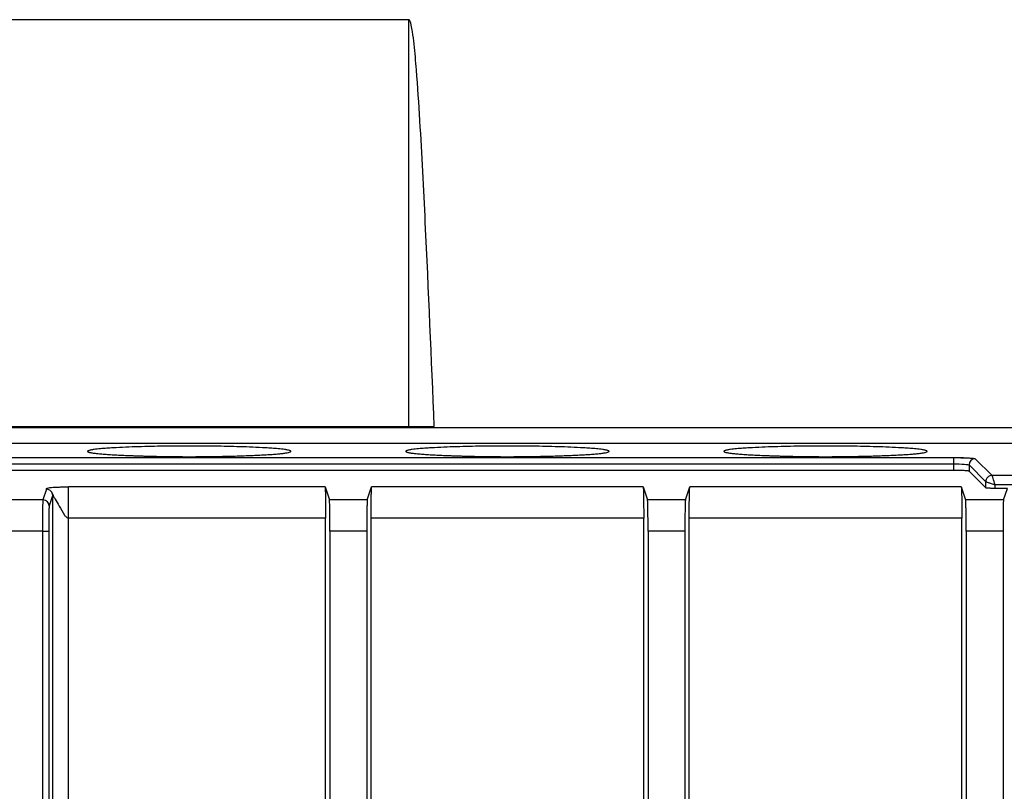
# Model space of a CAD drawing. Header units: inches. Extents: x -14 to 120, y -144 to -15.
# Tile 7 of 16: x 68 to 90, y -54 to -37. Entities that reach past the tile are written whole.
import ezdxf

# ---------------------------------------------------------------- set-up
doc = ezdxf.new("R2010")
doc.units = ezdxf.units.IN
doc.header["$MEASUREMENT"] = 0

# ---------------------------------------------------------------- blocks, each defined once
blk = doc.blocks.new('block 9')
at = {"color": 7, "lineweight": 25}
blk.add_open_spline([(68.915, -47.397), (68.919, -47.405), (68.923, -47.413), (68.927, -47.425), (68.931, -47.438), (68.937, -47.455), (68.942, -47.472)], degree=3, knots=[0, 0, 0, 0, 1, 1, 1, 2, 2, 2, 2], dxfattribs=at)
blk = doc.blocks.new('block 15')
at = {"color": 7, "lineweight": 25}
blk.add_open_spline([(89.286, -46.602), (89.247, -46.601), (89.209, -46.601), (89.171, -46.602), (89.134, -46.603), (89.098, -46.606), (89.061, -46.609)], degree=3, knots=[0, 0, 0, 0, 1, 1, 1, 2, 2, 2, 2], dxfattribs=at)
blk = doc.blocks.new('block 269')
at = {"color": 7, "lineweight": 25}
blk.add_lwpolyline([(68.695, -48.246), (47.188, -48.246)], dxfattribs=at)
blk = doc.blocks.new('block 270')
at = {"color": 7, "lineweight": 25}
blk.add_lwpolyline([(68.695, -48.246), (68.695, -71.316)], dxfattribs=at)
blk = doc.blocks.new('block 317')
at = {"color": 7, "lineweight": 25}
blk.add_lwpolyline([(90.169, -48.246), (89.346, -48.246)], dxfattribs=at)
blk = doc.blocks.new('block 318')
at = {"color": 7, "lineweight": 25}
blk.add_lwpolyline([(90.169, -48.246), (90.169, -71.316)], dxfattribs=at)
blk = doc.blocks.new('block 319')
at = {"color": 7, "lineweight": 25}
blk.add_lwpolyline([(89.346, -48.246), (89.346, -71.316)], dxfattribs=at)
blk = doc.blocks.new('block 320')
at = {"color": 7, "lineweight": 25}
blk.add_lwpolyline([(83.057, -48.246), (82.234, -48.246)], dxfattribs=at)
blk = doc.blocks.new('block 321')
at = {"color": 7, "lineweight": 25}
blk.add_lwpolyline([(83.057, -48.246), (83.057, -71.316)], dxfattribs=at)
blk = doc.blocks.new('block 322')
at = {"color": 7, "lineweight": 25}
blk.add_lwpolyline([(82.234, -48.246), (82.234, -71.316)], dxfattribs=at)
blk = doc.blocks.new('block 325')
at = {"color": 7, "lineweight": 25}
blk.add_lwpolyline([(75.024, -63.44), (75.024, -47.952)], dxfattribs=at)
blk = doc.blocks.new('block 326')
at = {"color": 7, "lineweight": 25}
blk.add_open_spline([(75.012, -47.253), (75.013, -47.255), (75.013, -47.257), (75.014, -47.261), (75.014, -47.265), (75.015, -47.27), (75.015, -47.277), (75.015, -47.284), (75.016, -47.291), (75.016, -47.3), (75.017, -47.309), (75.017, -47.32), (75.017, -47.331), (75.018, -47.343), (75.018, -47.356), (75.019, -47.37), (75.019, -47.384), (75.019, -47.4), (75.02, -47.416), (75.02, -47.433), (75.02, -47.451), (75.02, -47.47), (75.021, -47.503), (75.021, -47.538), (75.022, -47.576), (75.022, -47.613), (75.023, -47.651), (75.023, -47.691), (75.023, -47.732), (75.023, -47.774), (75.024, -47.817), (75.024, -47.862), (75.024, -47.907), (75.024, -47.952)], degree=3, knots=[0, 0, 0, 0, 1, 1, 1, 2, 2, 2, 3, 3, 3, 4, 4, 4, 5, 5, 5, 6, 6, 6, 7, 7, 7, 8, 8, 8, 9, 9, 9, 10, 10, 10, 11, 11, 11, 11], dxfattribs=at)
blk = doc.blocks.new('block 327')
at = {"color": 7, "lineweight": 25}
blk.add_lwpolyline([(75.012, -47.253), (75.11, -47.547)], dxfattribs=at)
blk = doc.blocks.new('block 328')
at = {"color": 7, "lineweight": 25}
blk.add_open_spline([(75.122, -48.246), (75.122, -48.22), (75.122, -48.194), (75.122, -48.168), (75.122, -48.143), (75.121, -48.118), (75.121, -48.093), (75.121, -48.069), (75.121, -48.045), (75.121, -48.021), (75.121, -47.998), (75.121, -47.975), (75.12, -47.952), (75.12, -47.93), (75.12, -47.907), (75.12, -47.886), (75.12, -47.865), (75.119, -47.844), (75.119, -47.824), (75.119, -47.803), (75.119, -47.783), (75.118, -47.764), (75.118, -47.731), (75.117, -47.701), (75.117, -47.674), (75.116, -47.649), (75.115, -47.627), (75.114, -47.608), (75.114, -47.59), (75.113, -47.575), (75.112, -47.566), (75.112, -47.556), (75.111, -47.551), (75.11, -47.547)], degree=3, knots=[0, 0, 0, 0, 1, 1, 1, 2, 2, 2, 3, 3, 3, 4, 4, 4, 5, 5, 5, 6, 6, 6, 7, 7, 7, 8, 8, 8, 9, 9, 9, 10, 10, 10, 11, 11, 11, 11], dxfattribs=at)
blk = doc.blocks.new('block 329')
at = {"color": 7, "lineweight": 25}
blk.add_lwpolyline([(75.122, -48.246), (75.122, -71.316)], dxfattribs=at)
blk = doc.blocks.new('block 332')
at = {"color": 7, "lineweight": 25}
blk.add_lwpolyline([(82.136, -63.44), (82.136, -47.952)], dxfattribs=at)
blk = doc.blocks.new('block 333')
at = {"color": 7, "lineweight": 25}
blk.add_open_spline([(82.124, -47.253), (82.125, -47.255), (82.125, -47.257), (82.126, -47.261), (82.126, -47.265), (82.126, -47.27), (82.127, -47.277), (82.127, -47.284), (82.128, -47.291), (82.128, -47.3), (82.128, -47.309), (82.129, -47.32), (82.129, -47.331), (82.13, -47.343), (82.13, -47.356), (82.13, -47.37), (82.131, -47.384), (82.131, -47.4), (82.131, -47.416), (82.132, -47.433), (82.132, -47.451), (82.132, -47.47), (82.133, -47.503), (82.133, -47.538), (82.134, -47.576), (82.134, -47.613), (82.135, -47.651), (82.135, -47.691), (82.135, -47.732), (82.136, -47.774), (82.136, -47.817), (82.136, -47.862), (82.136, -47.907), (82.136, -47.952)], degree=3, knots=[0, 0, 0, 0, 1, 1, 1, 2, 2, 2, 3, 3, 3, 4, 4, 4, 5, 5, 5, 6, 6, 6, 7, 7, 7, 8, 8, 8, 9, 9, 9, 10, 10, 10, 11, 11, 11, 11], dxfattribs=at)
blk = doc.blocks.new('block 334')
at = {"color": 7, "lineweight": 25}
blk.add_lwpolyline([(82.124, -47.253), (82.222, -47.547)], dxfattribs=at)
blk = doc.blocks.new('block 335')
at = {"color": 7, "lineweight": 25}
blk.add_open_spline([(82.234, -48.246), (82.234, -48.22), (82.234, -48.194), (82.234, -48.168), (82.233, -48.143), (82.233, -48.118), (82.233, -48.093), (82.233, -48.069), (82.233, -48.045), (82.233, -48.021), (82.233, -47.998), (82.233, -47.975), (82.233, -47.952), (82.232, -47.93), (82.232, -47.907), (82.232, -47.886), (82.232, -47.865), (82.231, -47.844), (82.231, -47.824), (82.231, -47.803), (82.23, -47.783), (82.23, -47.764), (82.23, -47.731), (82.229, -47.701), (82.228, -47.674), (82.228, -47.649), (82.227, -47.627), (82.227, -47.608), (82.226, -47.59), (82.225, -47.575), (82.224, -47.566), (82.224, -47.556), (82.223, -47.551), (82.222, -47.547)], degree=3, knots=[0, 0, 0, 0, 1, 1, 1, 2, 2, 2, 3, 3, 3, 4, 4, 4, 5, 5, 5, 6, 6, 6, 7, 7, 7, 8, 8, 8, 9, 9, 9, 10, 10, 10, 11, 11, 11, 11], dxfattribs=at)
blk = doc.blocks.new('block 338')
at = {"color": 7, "lineweight": 25}
blk.add_lwpolyline([(89.248, -63.44), (89.248, -47.952)], dxfattribs=at)
blk = doc.blocks.new('block 339')
at = {"color": 7, "lineweight": 25}
blk.add_open_spline([(89.236, -47.253), (89.237, -47.255), (89.237, -47.257), (89.238, -47.261), (89.238, -47.265), (89.238, -47.27), (89.239, -47.277), (89.239, -47.284), (89.24, -47.291), (89.24, -47.3), (89.241, -47.309), (89.241, -47.32), (89.241, -47.331), (89.242, -47.343), (89.242, -47.356), (89.242, -47.37), (89.243, -47.384), (89.243, -47.4), (89.243, -47.416), (89.244, -47.433), (89.244, -47.451), (89.245, -47.47), (89.245, -47.503), (89.246, -47.538), (89.246, -47.576), (89.246, -47.613), (89.247, -47.651), (89.247, -47.691), (89.247, -47.732), (89.247, -47.774), (89.248, -47.817), (89.248, -47.862), (89.248, -47.907), (89.248, -47.952)], degree=3, knots=[0, 0, 0, 0, 1, 1, 1, 2, 2, 2, 3, 3, 3, 4, 4, 4, 5, 5, 5, 6, 6, 6, 7, 7, 7, 8, 8, 8, 9, 9, 9, 10, 10, 10, 11, 11, 11, 11], dxfattribs=at)
blk = doc.blocks.new('block 340')
at = {"color": 7, "lineweight": 25}
blk.add_lwpolyline([(89.236, -47.253), (89.334, -47.547)], dxfattribs=at)
blk = doc.blocks.new('block 341')
at = {"color": 7, "lineweight": 25}
blk.add_open_spline([(89.346, -48.246), (89.346, -48.22), (89.346, -48.194), (89.345, -48.168), (89.345, -48.143), (89.345, -48.118), (89.345, -48.093), (89.345, -48.069), (89.345, -48.045), (89.345, -48.021), (89.345, -47.998), (89.345, -47.975), (89.344, -47.952), (89.344, -47.93), (89.344, -47.907), (89.344, -47.886), (89.344, -47.865), (89.343, -47.844), (89.343, -47.824), (89.343, -47.803), (89.343, -47.783), (89.342, -47.764), (89.342, -47.731), (89.341, -47.701), (89.34, -47.674), (89.34, -47.649), (89.339, -47.627), (89.339, -47.608), (89.338, -47.59), (89.337, -47.575), (89.336, -47.566), (89.336, -47.556), (89.335, -47.551), (89.334, -47.547)], degree=3, knots=[0, 0, 0, 0, 1, 1, 1, 2, 2, 2, 3, 3, 3, 4, 4, 4, 5, 5, 5, 6, 6, 6, 7, 7, 7, 8, 8, 8, 9, 9, 9, 10, 10, 10, 11, 11, 11, 11], dxfattribs=at)
blk = doc.blocks.new('block 342')
at = {"color": 7, "lineweight": 25}
blk.add_lwpolyline([(75.945, -48.246), (75.122, -48.246)], dxfattribs=at)
blk = doc.blocks.new('block 343')
at = {"color": 7, "lineweight": 25}
blk.add_lwpolyline([(75.945, -48.246), (75.945, -71.316)], dxfattribs=at)
blk = doc.blocks.new('block 344')
at = {"color": 7, "lineweight": 25}
blk.add_lwpolyline([(83.068, -47.547), (82.222, -47.547)], dxfattribs=at)
blk = doc.blocks.new('block 345')
at = {"color": 7, "lineweight": 25}
blk.add_open_spline([(83.068, -47.547), (83.068, -47.549), (83.067, -47.551), (83.067, -47.555), (83.067, -47.559), (83.066, -47.564), (83.066, -47.571), (83.065, -47.577), (83.065, -47.585), (83.065, -47.594), (83.064, -47.603), (83.064, -47.613), (83.063, -47.625), (83.063, -47.636), (83.062, -47.649), (83.062, -47.664), (83.062, -47.678), (83.061, -47.693), (83.061, -47.71), (83.061, -47.727), (83.06, -47.745), (83.06, -47.764), (83.06, -47.797), (83.059, -47.832), (83.059, -47.87), (83.058, -47.906), (83.058, -47.945), (83.058, -47.985), (83.057, -48.026), (83.057, -48.068), (83.057, -48.11), (83.057, -48.155), (83.057, -48.2), (83.057, -48.246)], degree=3, knots=[0, 0, 0, 0, 1, 1, 1, 2, 2, 2, 3, 3, 3, 4, 4, 4, 5, 5, 5, 6, 6, 6, 7, 7, 7, 8, 8, 8, 9, 9, 9, 10, 10, 10, 11, 11, 11, 11], dxfattribs=at)
blk = doc.blocks.new('block 346')
at = {"color": 7, "lineweight": 25}
blk.add_lwpolyline([(75.956, -47.547), (75.11, -47.547)], dxfattribs=at)
blk = doc.blocks.new('block 347')
at = {"color": 7, "lineweight": 25}
blk.add_open_spline([(75.956, -47.547), (75.956, -47.549), (75.955, -47.551), (75.955, -47.555), (75.955, -47.559), (75.954, -47.564), (75.954, -47.571), (75.953, -47.577), (75.953, -47.585), (75.952, -47.594), (75.952, -47.603), (75.952, -47.613), (75.951, -47.625), (75.951, -47.636), (75.951, -47.649), (75.95, -47.664), (75.95, -47.678), (75.95, -47.693), (75.949, -47.71), (75.949, -47.727), (75.949, -47.745), (75.948, -47.764), (75.948, -47.797), (75.947, -47.832), (75.947, -47.87), (75.946, -47.906), (75.946, -47.945), (75.946, -47.985), (75.945, -48.026), (75.945, -48.068), (75.945, -48.11), (75.945, -48.155), (75.945, -48.2), (75.945, -48.246)], degree=3, knots=[0, 0, 0, 0, 1, 1, 1, 2, 2, 2, 3, 3, 3, 4, 4, 4, 5, 5, 5, 6, 6, 6, 7, 7, 7, 8, 8, 8, 9, 9, 9, 10, 10, 10, 11, 11, 11, 11], dxfattribs=at)
blk = doc.blocks.new('block 348')
at = {"color": 7, "lineweight": 25}
blk.add_lwpolyline([(90.18, -47.547), (89.334, -47.547)], dxfattribs=at)
blk = doc.blocks.new('block 349')
at = {"color": 7, "lineweight": 25}
blk.add_open_spline([(90.18, -47.547), (90.18, -47.549), (90.18, -47.551), (90.179, -47.555), (90.178, -47.559), (90.178, -47.564), (90.178, -47.571), (90.177, -47.577), (90.177, -47.585), (90.176, -47.594), (90.176, -47.603), (90.176, -47.613), (90.175, -47.625), (90.175, -47.636), (90.175, -47.649), (90.174, -47.664), (90.174, -47.678), (90.173, -47.693), (90.173, -47.71), (90.173, -47.727), (90.172, -47.745), (90.172, -47.764), (90.172, -47.797), (90.171, -47.832), (90.171, -47.87), (90.17, -47.906), (90.17, -47.945), (90.17, -47.985), (90.169, -48.026), (90.169, -48.068), (90.169, -48.11), (90.169, -48.155), (90.169, -48.2), (90.169, -48.246)], degree=3, knots=[0, 0, 0, 0, 1, 1, 1, 2, 2, 2, 3, 3, 3, 4, 4, 4, 5, 5, 5, 6, 6, 6, 7, 7, 7, 8, 8, 8, 9, 9, 9, 10, 10, 10, 11, 11, 11, 11], dxfattribs=at)
blk = doc.blocks.new('block 350')
at = {"color": 7, "lineweight": 25}
blk.add_lwpolyline([(83.068, -47.547), (83.166, -47.253)], dxfattribs=at)
blk = doc.blocks.new('block 351')
at = {"color": 7, "lineweight": 25}
blk.add_open_spline([(83.154, -47.952), (83.155, -47.926), (83.155, -47.9), (83.155, -47.874), (83.155, -47.849), (83.155, -47.824), (83.155, -47.799), (83.155, -47.775), (83.155, -47.751), (83.155, -47.728), (83.155, -47.704), (83.155, -47.681), (83.156, -47.659), (83.156, -47.636), (83.156, -47.614), (83.156, -47.593), (83.157, -47.571), (83.157, -47.55), (83.157, -47.53), (83.157, -47.509), (83.158, -47.49), (83.158, -47.47), (83.158, -47.438), (83.159, -47.407), (83.16, -47.381), (83.16, -47.355), (83.161, -47.333), (83.162, -47.315), (83.162, -47.296), (83.163, -47.282), (83.164, -47.272), (83.165, -47.262), (83.165, -47.258), (83.166, -47.253)], degree=3, knots=[0, 0, 0, 0, 1, 1, 1, 2, 2, 2, 3, 3, 3, 4, 4, 4, 5, 5, 5, 6, 6, 6, 7, 7, 7, 8, 8, 8, 9, 9, 9, 10, 10, 10, 11, 11, 11, 11], dxfattribs=at)
blk = doc.blocks.new('block 352')
at = {"color": 7, "lineweight": 25}
blk.add_lwpolyline([(83.154, -63.44), (83.154, -47.952)], dxfattribs=at)
blk = doc.blocks.new('block 355')
at = {"color": 7, "lineweight": 25}
blk.add_lwpolyline([(90.18, -47.547), (90.266, -47.288)], dxfattribs=at)
blk = doc.blocks.new('block 357')
at = {"color": 7, "lineweight": 25}
blk.add_lwpolyline([(75.956, -47.547), (76.054, -47.253)], dxfattribs=at)
blk = doc.blocks.new('block 358')
at = {"color": 7, "lineweight": 25}
blk.add_open_spline([(76.043, -47.952), (76.043, -47.926), (76.043, -47.9), (76.043, -47.874), (76.043, -47.849), (76.043, -47.824), (76.043, -47.799), (76.043, -47.775), (76.043, -47.751), (76.043, -47.728), (76.043, -47.704), (76.043, -47.681), (76.044, -47.659), (76.044, -47.636), (76.044, -47.614), (76.044, -47.593), (76.044, -47.571), (76.045, -47.55), (76.045, -47.53), (76.045, -47.509), (76.045, -47.49), (76.046, -47.47), (76.046, -47.438), (76.047, -47.407), (76.048, -47.381), (76.048, -47.355), (76.049, -47.333), (76.05, -47.315), (76.05, -47.296), (76.051, -47.282), (76.052, -47.272), (76.053, -47.262), (76.053, -47.258), (76.054, -47.253)], degree=3, knots=[0, 0, 0, 0, 1, 1, 1, 2, 2, 2, 3, 3, 3, 4, 4, 4, 5, 5, 5, 6, 6, 6, 7, 7, 7, 8, 8, 8, 9, 9, 9, 10, 10, 10, 11, 11, 11, 11], dxfattribs=at)
blk = doc.blocks.new('block 359')
at = {"color": 7, "lineweight": 25}
blk.add_lwpolyline([(76.043, -63.44), (76.043, -47.952)], dxfattribs=at)
blk = doc.blocks.new('block 374')
at = {"color": 7, "lineweight": 25}
blk.add_lwpolyline([(68.695, -48.246), (68.835, -48.246)], dxfattribs=at)
blk = doc.blocks.new('block 375')
at = {"color": 7, "lineweight": 25}
blk.add_lwpolyline([(68.835, -48.246), (68.835, -71.316)], dxfattribs=at)
blk = doc.blocks.new('block 376')
at = {"color": 7, "lineweight": 25}
blk.add_lwpolyline([(68.705, -47.547), (47.356, -47.547)], dxfattribs=at)
blk = doc.blocks.new('block 377')
at = {"color": 7, "lineweight": 25}
blk.add_open_spline([(68.705, -47.547), (68.702, -47.556), (68.699, -47.635), (68.697, -47.763), (68.697, -47.828), (68.696, -47.904), (68.696, -47.986), (68.695, -48.069), (68.695, -48.158), (68.695, -48.246)], degree=3, knots=[0, 0, 0, 0, 1, 1, 1, 2, 2, 2, 3, 3, 3, 3], dxfattribs=at)
blk = doc.blocks.new('block 397')
at = {"color": 7, "lineweight": 25}
blk.add_open_spline([(68.844, -47.687), (68.843, -47.69), (68.842, -47.701), (68.841, -47.725), (68.84, -47.748), (68.839, -47.783), (68.838, -47.832), (68.837, -47.882), (68.837, -47.946), (68.836, -48.016), (68.835, -48.086), (68.835, -48.162), (68.835, -48.246)], degree=3, knots=[0, 0, 0, 0, 1, 1, 1, 2, 2, 2, 3, 3, 3, 4, 4, 4, 4], dxfattribs=at)
blk = doc.blocks.new('block 398')
at = {"color": 7, "lineweight": 25}
blk.add_open_spline([(68.844, -47.687), (68.844, -47.609), (68.782, -47.547), (68.705, -47.547)], degree=3, dxfattribs=at)
blk = doc.blocks.new('block 478')
at = {"color": 7, "lineweight": 25}
blk.add_open_spline([(88.474, -46.46), (88.473, -46.457), (88.473, -46.457), (88.473, -46.457), (88.472, -46.455), (88.472, -46.455), (88.471, -46.454), (88.471, -46.454), (88.47, -46.453), (88.469, -46.452), (88.468, -46.451), (88.466, -46.45), (88.465, -46.449), (88.462, -46.447), (88.459, -46.446), (88.456, -46.445), (88.45, -46.442), (88.444, -46.441), (88.438, -46.439), (88.426, -46.435), (88.414, -46.433), (88.403, -46.43), (88.379, -46.425), (88.355, -46.422), (88.332, -46.418), (88.284, -46.412), (88.237, -46.406), (88.19, -46.402), (88.142, -46.398), (88.095, -46.394), (88.048, -46.39), (88, -46.387), (87.953, -46.384), (87.906, -46.381), (87.811, -46.375), (87.716, -46.371), (87.622, -46.367), (87.527, -46.363), (87.432, -46.359), (87.337, -46.357), (87.148, -46.351), (86.959, -46.347), (86.769, -46.344), (86.58, -46.342), (86.391, -46.341), (86.201, -46.341), (86.012, -46.341), (85.822, -46.342), (85.633, -46.344), (85.444, -46.347), (85.254, -46.351), (85.065, -46.357), (84.97, -46.359), (84.876, -46.363), (84.781, -46.367), (84.686, -46.371), (84.592, -46.375), (84.497, -46.381), (84.449, -46.384), (84.402, -46.387), (84.355, -46.39), (84.308, -46.394), (84.26, -46.398), (84.213, -46.402), (84.165, -46.406), (84.118, -46.412), (84.071, -46.418), (84.047, -46.422), (84.023, -46.425), (84, -46.43), (83.988, -46.433), (83.976, -46.435), (83.964, -46.439), (83.958, -46.441), (83.952, -46.442), (83.946, -46.445), (83.944, -46.446), (83.941, -46.447), (83.938, -46.449), (83.936, -46.45), (83.935, -46.451), (83.933, -46.452), (83.933, -46.453), (83.932, -46.454), (83.931, -46.454), (83.93, -46.456), (83.929, -46.456), (83.929, -46.457), (83.929, -46.458), (83.929, -46.458), (83.929, -46.46)], degree=3, knots=[0, 0, 0, 0, 1, 1, 1, 2, 2, 2, 3, 3, 3, 4, 4, 4, 5, 5, 5, 6, 6, 6, 7, 7, 7, 8, 8, 8, 9, 9, 9, 10, 10, 10, 11, 11, 11, 12, 12, 12, 13, 13, 13, 14, 14, 14, 15, 15, 15, 16, 16, 16, 17, 17, 17, 18, 18, 18, 19, 19, 19, 20, 20, 20, 21, 21, 21, 22, 22, 22, 23, 23, 23, 24, 24, 24, 25, 25, 25, 26, 26, 26, 27, 27, 27, 28, 28, 28, 29, 29, 29, 30, 30, 30, 30], dxfattribs=at)
blk = doc.blocks.new('block 479')
at = {"color": 7, "lineweight": 25}
blk.add_open_spline([(83.929, -46.46), (83.929, -46.462), (83.93, -46.464), (83.932, -46.466), (83.934, -46.468), (83.938, -46.471), (83.943, -46.473), (83.948, -46.475), (83.954, -46.477), (83.961, -46.479), (83.967, -46.481), (83.975, -46.483), (83.985, -46.485), (83.994, -46.487), (84.004, -46.489), (84.015, -46.491), (84.026, -46.493), (84.038, -46.495), (84.051, -46.497), (84.064, -46.499), (84.078, -46.501), (84.093, -46.503), (84.108, -46.504), (84.123, -46.506), (84.14, -46.508), (84.156, -46.509), (84.173, -46.511), (84.191, -46.513), (84.209, -46.515), (84.228, -46.516), (84.247, -46.518), (84.267, -46.519), (84.287, -46.521), (84.308, -46.523), (84.328, -46.524), (84.35, -46.526), (84.372, -46.527), (84.393, -46.529), (84.416, -46.53), (84.439, -46.532), (84.462, -46.533), (84.485, -46.535), (84.509, -46.536), (84.533, -46.537), (84.558, -46.538), (84.583, -46.54), (84.607, -46.541), (84.633, -46.543), (84.658, -46.544), (84.684, -46.545), (84.71, -46.546), (84.736, -46.547), (84.762, -46.548), (84.788, -46.549), (84.815, -46.55), (84.842, -46.552), (84.869, -46.553), (84.896, -46.554), (84.923, -46.555), (84.951, -46.556), (84.978, -46.557), (85.006, -46.558), (85.034, -46.559), (85.061, -46.56), (85.089, -46.56), (85.117, -46.561), (85.145, -46.562), (85.173, -46.563), (85.201, -46.564), (85.229, -46.565), (85.257, -46.566), (85.285, -46.566), (85.314, -46.567), (85.342, -46.568), (85.37, -46.568), (85.398, -46.569), (85.426, -46.57), (85.454, -46.57), (85.482, -46.571), (85.51, -46.571), (85.538, -46.572), (85.566, -46.573), (85.594, -46.573), (85.621, -46.574), (85.649, -46.574), (85.676, -46.575), (85.704, -46.575), (85.731, -46.575), (85.758, -46.576), (85.785, -46.576), (85.813, -46.576), (85.839, -46.577), (85.866, -46.577), (85.893, -46.577), (85.919, -46.577), (85.946, -46.578), (85.972, -46.578), (85.998, -46.578), (86.024, -46.578), (86.05, -46.578), (86.075, -46.578), (86.101, -46.579), (86.126, -46.579), (86.151, -46.579), (86.176, -46.579), (86.201, -46.579), (86.25, -46.579), (86.299, -46.579), (86.348, -46.578), (86.399, -46.578), (86.45, -46.578), (86.5, -46.577), (86.553, -46.577), (86.605, -46.576), (86.657, -46.576), (86.711, -46.575), (86.765, -46.574), (86.818, -46.573), (86.873, -46.572), (86.927, -46.571), (86.981, -46.569), (87.036, -46.568), (87.091, -46.567), (87.145, -46.566), (87.2, -46.564), (87.255, -46.563), (87.308, -46.561), (87.363, -46.559), (87.417, -46.557), (87.47, -46.555), (87.524, -46.553), (87.576, -46.551), (87.627, -46.549), (87.679, -46.547), (87.73, -46.544), (87.778, -46.542), (87.828, -46.539), (87.875, -46.537), (87.921, -46.534), (87.967, -46.532), (88.011, -46.529), (88.052, -46.526), (88.095, -46.523), (88.134, -46.52), (88.171, -46.517), (88.208, -46.513), (88.243, -46.51), (88.274, -46.507), (88.305, -46.503), (88.333, -46.499), (88.358, -46.496), (88.383, -46.492), (88.404, -46.488), (88.421, -46.485), (88.438, -46.481), (88.452, -46.476), (88.46, -46.472), (88.469, -46.468), (88.471, -46.464), (88.474, -46.46)], degree=3, knots=[0, 0, 0, 0, 1, 1, 1, 2, 2, 2, 3, 3, 3, 4, 4, 4, 5, 5, 5, 6, 6, 6, 7, 7, 7, 8, 8, 8, 9, 9, 9, 10, 10, 10, 11, 11, 11, 12, 12, 12, 13, 13, 13, 14, 14, 14, 15, 15, 15, 16, 16, 16, 17, 17, 17, 18, 18, 18, 19, 19, 19, 20, 20, 20, 21, 21, 21, 22, 22, 22, 23, 23, 23, 24, 24, 24, 25, 25, 25, 26, 26, 26, 27, 27, 27, 28, 28, 28, 29, 29, 29, 30, 30, 30, 31, 31, 31, 32, 32, 32, 33, 33, 33, 34, 34, 34, 35, 35, 35, 36, 36, 36, 37, 37, 37, 38, 38, 38, 39, 39, 39, 40, 40, 40, 41, 41, 41, 42, 42, 42, 43, 43, 43, 44, 44, 44, 45, 45, 45, 46, 46, 46, 47, 47, 47, 48, 48, 48, 49, 49, 49, 50, 50, 50, 51, 51, 51, 52, 52, 52, 53, 53, 53, 53], dxfattribs=at)
blk = doc.blocks.new('block 484')
at = {"color": 7, "lineweight": 25}
blk.add_open_spline([(74.25, -46.46), (74.249, -46.457), (74.249, -46.457), (74.249, -46.457), (74.248, -46.455), (74.248, -46.455), (74.247, -46.454), (74.247, -46.454), (74.246, -46.453), (74.245, -46.452), (74.244, -46.451), (74.242, -46.45), (74.241, -46.449), (74.238, -46.447), (74.235, -46.446), (74.232, -46.445), (74.226, -46.442), (74.22, -46.441), (74.214, -46.439), (74.202, -46.435), (74.19, -46.433), (74.179, -46.43), (74.155, -46.425), (74.131, -46.422), (74.108, -46.418), (74.06, -46.412), (74.013, -46.406), (73.966, -46.402), (73.918, -46.398), (73.871, -46.394), (73.824, -46.39), (73.776, -46.387), (73.729, -46.384), (73.681, -46.381), (73.587, -46.375), (73.492, -46.371), (73.397, -46.367), (73.303, -46.363), (73.208, -46.359), (73.113, -46.357), (72.924, -46.351), (72.735, -46.347), (72.545, -46.344), (72.356, -46.342), (72.166, -46.341), (71.977, -46.341), (71.788, -46.341), (71.598, -46.342), (71.409, -46.344), (71.22, -46.347), (71.03, -46.351), (70.841, -46.357), (70.746, -46.359), (70.652, -46.363), (70.557, -46.367), (70.462, -46.371), (70.367, -46.375), (70.273, -46.381), (70.226, -46.384), (70.178, -46.387), (70.131, -46.39), (70.083, -46.394), (70.036, -46.398), (69.989, -46.402), (69.941, -46.406), (69.894, -46.412), (69.847, -46.418), (69.823, -46.422), (69.799, -46.425), (69.776, -46.43), (69.764, -46.433), (69.752, -46.435), (69.74, -46.439), (69.734, -46.441), (69.728, -46.442), (69.723, -46.445), (69.72, -46.446), (69.717, -46.447), (69.714, -46.449), (69.712, -46.45), (69.711, -46.451), (69.709, -46.452), (69.708, -46.453), (69.708, -46.454), (69.707, -46.454), (69.706, -46.456), (69.705, -46.456), (69.705, -46.457), (69.705, -46.458), (69.705, -46.458), (69.705, -46.46)], degree=3, knots=[0, 0, 0, 0, 1, 1, 1, 2, 2, 2, 3, 3, 3, 4, 4, 4, 5, 5, 5, 6, 6, 6, 7, 7, 7, 8, 8, 8, 9, 9, 9, 10, 10, 10, 11, 11, 11, 12, 12, 12, 13, 13, 13, 14, 14, 14, 15, 15, 15, 16, 16, 16, 17, 17, 17, 18, 18, 18, 19, 19, 19, 20, 20, 20, 21, 21, 21, 22, 22, 22, 23, 23, 23, 24, 24, 24, 25, 25, 25, 26, 26, 26, 27, 27, 27, 28, 28, 28, 29, 29, 29, 30, 30, 30, 30], dxfattribs=at)
blk = doc.blocks.new('block 485')
at = {"color": 7, "lineweight": 25}
blk.add_open_spline([(69.705, -46.46), (69.705, -46.462), (69.706, -46.464), (69.708, -46.466), (69.71, -46.468), (69.714, -46.471), (69.719, -46.473), (69.724, -46.475), (69.73, -46.477), (69.736, -46.479), (69.743, -46.481), (69.751, -46.483), (69.761, -46.485), (69.77, -46.487), (69.78, -46.489), (69.791, -46.491), (69.802, -46.493), (69.814, -46.495), (69.827, -46.497), (69.84, -46.499), (69.854, -46.501), (69.869, -46.503), (69.883, -46.504), (69.899, -46.506), (69.916, -46.508), (69.932, -46.509), (69.949, -46.511), (69.967, -46.513), (69.985, -46.515), (70.004, -46.516), (70.023, -46.518), (70.043, -46.519), (70.063, -46.521), (70.084, -46.523), (70.104, -46.524), (70.126, -46.526), (70.148, -46.527), (70.169, -46.529), (70.192, -46.53), (70.215, -46.532), (70.238, -46.533), (70.261, -46.535), (70.285, -46.536), (70.309, -46.537), (70.334, -46.538), (70.359, -46.54), (70.383, -46.541), (70.408, -46.543), (70.434, -46.544), (70.46, -46.545), (70.485, -46.546), (70.512, -46.547), (70.538, -46.548), (70.564, -46.549), (70.591, -46.55), (70.618, -46.552), (70.645, -46.553), (70.672, -46.554), (70.699, -46.555), (70.727, -46.556), (70.755, -46.557), (70.782, -46.558), (70.809, -46.559), (70.838, -46.56), (70.865, -46.56), (70.893, -46.561), (70.921, -46.562), (70.949, -46.563), (70.977, -46.564), (71.005, -46.565), (71.033, -46.566), (71.061, -46.566), (71.09, -46.567), (71.118, -46.568), (71.146, -46.568), (71.174, -46.569), (71.202, -46.57), (71.23, -46.57), (71.258, -46.571), (71.286, -46.571), (71.314, -46.572), (71.342, -46.573), (71.369, -46.573), (71.397, -46.574), (71.425, -46.574), (71.452, -46.575), (71.48, -46.575), (71.507, -46.575), (71.534, -46.576), (71.562, -46.576), (71.589, -46.576), (71.615, -46.577), (71.642, -46.577), (71.669, -46.577), (71.695, -46.577), (71.722, -46.578), (71.748, -46.578), (71.774, -46.578), (71.8, -46.578), (71.826, -46.578), (71.851, -46.578), (71.877, -46.579), (71.902, -46.579), (71.927, -46.579), (71.952, -46.579), (71.977, -46.579), (72.026, -46.579), (72.075, -46.579), (72.124, -46.578), (72.175, -46.578), (72.226, -46.578), (72.276, -46.577), (72.329, -46.577), (72.381, -46.576), (72.433, -46.576), (72.487, -46.575), (72.541, -46.574), (72.594, -46.573), (72.649, -46.572), (72.703, -46.571), (72.757, -46.569), (72.812, -46.568), (72.867, -46.567), (72.921, -46.566), (72.976, -46.564), (73.031, -46.563), (73.084, -46.561), (73.139, -46.559), (73.193, -46.557), (73.245, -46.555), (73.3, -46.553), (73.352, -46.551), (73.403, -46.549), (73.455, -46.547), (73.506, -46.544), (73.554, -46.542), (73.604, -46.539), (73.651, -46.537), (73.697, -46.534), (73.743, -46.532), (73.787, -46.529), (73.828, -46.526), (73.871, -46.523), (73.91, -46.52), (73.947, -46.517), (73.984, -46.513), (74.019, -46.51), (74.05, -46.507), (74.081, -46.503), (74.109, -46.499), (74.134, -46.496), (74.159, -46.492), (74.179, -46.488), (74.197, -46.485), (74.214, -46.481), (74.228, -46.476), (74.236, -46.472), (74.245, -46.468), (74.247, -46.464), (74.25, -46.46)], degree=3, knots=[0, 0, 0, 0, 1, 1, 1, 2, 2, 2, 3, 3, 3, 4, 4, 4, 5, 5, 5, 6, 6, 6, 7, 7, 7, 8, 8, 8, 9, 9, 9, 10, 10, 10, 11, 11, 11, 12, 12, 12, 13, 13, 13, 14, 14, 14, 15, 15, 15, 16, 16, 16, 17, 17, 17, 18, 18, 18, 19, 19, 19, 20, 20, 20, 21, 21, 21, 22, 22, 22, 23, 23, 23, 24, 24, 24, 25, 25, 25, 26, 26, 26, 27, 27, 27, 28, 28, 28, 29, 29, 29, 30, 30, 30, 31, 31, 31, 32, 32, 32, 33, 33, 33, 34, 34, 34, 35, 35, 35, 36, 36, 36, 37, 37, 37, 38, 38, 38, 39, 39, 39, 40, 40, 40, 41, 41, 41, 42, 42, 42, 43, 43, 43, 44, 44, 44, 45, 45, 45, 46, 46, 46, 47, 47, 47, 48, 48, 48, 49, 49, 49, 50, 50, 50, 51, 51, 51, 52, 52, 52, 53, 53, 53, 53], dxfattribs=at)
blk = doc.blocks.new('block 486')
at = {"color": 7, "lineweight": 25}
blk.add_open_spline([(81.362, -46.46), (81.361, -46.457), (81.361, -46.457), (81.361, -46.457), (81.36, -46.455), (81.36, -46.455), (81.359, -46.454), (81.359, -46.454), (81.358, -46.453), (81.357, -46.452), (81.356, -46.451), (81.354, -46.45), (81.353, -46.449), (81.35, -46.447), (81.347, -46.446), (81.344, -46.445), (81.338, -46.442), (81.332, -46.441), (81.326, -46.439), (81.314, -46.435), (81.302, -46.433), (81.291, -46.43), (81.267, -46.425), (81.243, -46.422), (81.22, -46.418), (81.172, -46.412), (81.125, -46.406), (81.078, -46.402), (81.03, -46.398), (80.983, -46.394), (80.935, -46.39), (80.888, -46.387), (80.841, -46.384), (80.794, -46.381), (80.699, -46.375), (80.604, -46.371), (80.509, -46.367), (80.415, -46.363), (80.32, -46.359), (80.225, -46.357), (80.036, -46.351), (79.847, -46.347), (79.657, -46.344), (79.468, -46.342), (79.279, -46.341), (79.089, -46.341), (78.9, -46.341), (78.71, -46.342), (78.521, -46.344), (78.332, -46.347), (78.142, -46.351), (77.953, -46.357), (77.858, -46.359), (77.764, -46.363), (77.669, -46.367), (77.574, -46.371), (77.48, -46.375), (77.385, -46.381), (77.338, -46.384), (77.29, -46.387), (77.243, -46.39), (77.195, -46.394), (77.148, -46.398), (77.101, -46.402), (77.054, -46.406), (77.006, -46.412), (76.959, -46.418), (76.935, -46.422), (76.911, -46.425), (76.888, -46.43), (76.876, -46.433), (76.864, -46.435), (76.852, -46.439), (76.846, -46.441), (76.84, -46.442), (76.834, -46.445), (76.831, -46.446), (76.829, -46.447), (76.826, -46.449), (76.824, -46.45), (76.823, -46.451), (76.821, -46.452), (76.82, -46.453), (76.82, -46.454), (76.819, -46.454), (76.818, -46.456), (76.818, -46.456), (76.817, -46.457), (76.817, -46.458), (76.817, -46.458), (76.817, -46.46)], degree=3, knots=[0, 0, 0, 0, 1, 1, 1, 2, 2, 2, 3, 3, 3, 4, 4, 4, 5, 5, 5, 6, 6, 6, 7, 7, 7, 8, 8, 8, 9, 9, 9, 10, 10, 10, 11, 11, 11, 12, 12, 12, 13, 13, 13, 14, 14, 14, 15, 15, 15, 16, 16, 16, 17, 17, 17, 18, 18, 18, 19, 19, 19, 20, 20, 20, 21, 21, 21, 22, 22, 22, 23, 23, 23, 24, 24, 24, 25, 25, 25, 26, 26, 26, 27, 27, 27, 28, 28, 28, 29, 29, 29, 30, 30, 30, 30], dxfattribs=at)
blk = doc.blocks.new('block 487')
at = {"color": 7, "lineweight": 25}
blk.add_open_spline([(76.817, -46.46), (76.817, -46.462), (76.818, -46.464), (76.82, -46.466), (76.823, -46.468), (76.826, -46.471), (76.831, -46.473), (76.836, -46.475), (76.841, -46.477), (76.849, -46.479), (76.855, -46.481), (76.864, -46.483), (76.873, -46.485), (76.882, -46.487), (76.892, -46.489), (76.903, -46.491), (76.914, -46.493), (76.926, -46.495), (76.939, -46.497), (76.952, -46.499), (76.966, -46.501), (76.981, -46.503), (76.995, -46.504), (77.011, -46.506), (77.028, -46.508), (77.044, -46.509), (77.061, -46.511), (77.079, -46.513), (77.097, -46.515), (77.116, -46.516), (77.135, -46.518), (77.155, -46.519), (77.175, -46.521), (77.196, -46.523), (77.216, -46.524), (77.237, -46.526), (77.26, -46.527), (77.281, -46.529), (77.304, -46.53), (77.327, -46.532), (77.35, -46.533), (77.373, -46.535), (77.398, -46.536), (77.421, -46.537), (77.446, -46.538), (77.471, -46.54), (77.495, -46.541), (77.521, -46.543), (77.546, -46.544), (77.572, -46.545), (77.598, -46.546), (77.624, -46.547), (77.65, -46.548), (77.676, -46.549), (77.703, -46.55), (77.73, -46.552), (77.757, -46.553), (77.784, -46.554), (77.811, -46.555), (77.839, -46.556), (77.866, -46.557), (77.894, -46.558), (77.922, -46.559), (77.95, -46.56), (77.977, -46.56), (78.005, -46.561), (78.033, -46.562), (78.061, -46.563), (78.089, -46.564), (78.118, -46.565), (78.145, -46.566), (78.174, -46.566), (78.202, -46.567), (78.23, -46.568), (78.258, -46.568), (78.286, -46.569), (78.314, -46.57), (78.342, -46.57), (78.37, -46.571), (78.398, -46.571), (78.426, -46.572), (78.454, -46.573), (78.482, -46.573), (78.509, -46.574), (78.537, -46.574), (78.564, -46.575), (78.592, -46.575), (78.619, -46.575), (78.646, -46.576), (78.674, -46.576), (78.701, -46.576), (78.727, -46.577), (78.754, -46.577), (78.781, -46.577), (78.807, -46.577), (78.834, -46.578), (78.86, -46.578), (78.886, -46.578), (78.912, -46.578), (78.938, -46.578), (78.963, -46.578), (78.989, -46.579), (79.014, -46.579), (79.039, -46.579), (79.064, -46.579), (79.089, -46.579), (79.138, -46.579), (79.187, -46.579), (79.236, -46.578), (79.287, -46.578), (79.338, -46.578), (79.388, -46.577), (79.441, -46.577), (79.493, -46.576), (79.545, -46.576), (79.599, -46.575), (79.653, -46.574), (79.706, -46.573), (79.761, -46.572), (79.815, -46.571), (79.869, -46.569), (79.924, -46.568), (79.979, -46.567), (80.033, -46.566), (80.088, -46.564), (80.143, -46.563), (80.196, -46.561), (80.251, -46.559), (80.305, -46.557), (80.358, -46.555), (80.412, -46.553), (80.464, -46.551), (80.515, -46.549), (80.567, -46.547), (80.617, -46.544), (80.666, -46.542), (80.716, -46.539), (80.763, -46.537), (80.809, -46.534), (80.855, -46.532), (80.899, -46.529), (80.94, -46.526), (80.983, -46.523), (81.022, -46.52), (81.059, -46.517), (81.096, -46.513), (81.131, -46.51), (81.161, -46.507), (81.193, -46.503), (81.221, -46.499), (81.246, -46.496), (81.271, -46.492), (81.292, -46.488), (81.309, -46.485), (81.326, -46.481), (81.34, -46.476), (81.348, -46.472), (81.356, -46.468), (81.359, -46.464), (81.362, -46.46)], degree=3, knots=[0, 0, 0, 0, 1, 1, 1, 2, 2, 2, 3, 3, 3, 4, 4, 4, 5, 5, 5, 6, 6, 6, 7, 7, 7, 8, 8, 8, 9, 9, 9, 10, 10, 10, 11, 11, 11, 12, 12, 12, 13, 13, 13, 14, 14, 14, 15, 15, 15, 16, 16, 16, 17, 17, 17, 18, 18, 18, 19, 19, 19, 20, 20, 20, 21, 21, 21, 22, 22, 22, 23, 23, 23, 24, 24, 24, 25, 25, 25, 26, 26, 26, 27, 27, 27, 28, 28, 28, 29, 29, 29, 30, 30, 30, 31, 31, 31, 32, 32, 32, 33, 33, 33, 34, 34, 34, 35, 35, 35, 36, 36, 36, 37, 37, 37, 38, 38, 38, 39, 39, 39, 40, 40, 40, 41, 41, 41, 42, 42, 42, 43, 43, 43, 44, 44, 44, 45, 45, 45, 46, 46, 46, 47, 47, 47, 48, 48, 48, 49, 49, 49, 50, 50, 50, 51, 51, 51, 52, 52, 52, 53, 53, 53, 53], dxfattribs=at)
blk = doc.blocks.new('block 489')
at = {"color": 7, "lineweight": 25}
blk.add_lwpolyline([(94.486, -46.998), (89.924, -46.998)], dxfattribs=at)
blk = doc.blocks.new('block 490')
at = {"color": 7, "lineweight": 25}
blk.add_lwpolyline([(89.55, -46.624), (89.924, -46.998)], dxfattribs=at)
blk = doc.blocks.new('block 491')
at = {"color": 7, "lineweight": 25}
blk.add_open_spline([(89.061, -46.599), (89.118, -46.599), (89.174, -46.6), (89.224, -46.601), (89.233, -46.601), (89.241, -46.601), (89.25, -46.601)], degree=3, knots=[0, 0, 0, 0, 1, 1, 1, 2, 2, 2, 2], dxfattribs=at)
blk = doc.blocks.new('block 492')
at = {"color": 7, "lineweight": 25}
blk.add_lwpolyline([(55.359, -46.599), (89.061, -46.599)], dxfattribs=at)
blk = doc.blocks.new('block 512')
at = {"color": 7, "lineweight": 25}
blk.add_lwpolyline([(68.857, -47.648), (68.924, -47.446)], dxfattribs=at)
blk = doc.blocks.new('block 513')
at = {"color": 7, "lineweight": 25}
blk.add_lwpolyline([(68.924, -63.434), (68.924, -47.446)], dxfattribs=at)
blk = doc.blocks.new('block 544')
at = {"color": 7, "lineweight": 25}
blk.add_lwpolyline([(89.785, -47.278), (89.411, -46.904)], dxfattribs=at)
blk = doc.blocks.new('block 545')
at = {"color": 7, "lineweight": 25}
blk.add_open_spline([(89.994, -47.288), (89.981, -47.288), (89.967, -47.288), (89.954, -47.288), (89.941, -47.288), (89.928, -47.287), (89.916, -47.287), (89.904, -47.287), (89.893, -47.287), (89.882, -47.286), (89.87, -47.286), (89.859, -47.285), (89.85, -47.285), (89.83, -47.284), (89.813, -47.283), (89.803, -47.282), (89.792, -47.28), (89.788, -47.279), (89.785, -47.278)], degree=3, knots=[0, 0, 0, 0, 1, 1, 1, 2, 2, 2, 3, 3, 3, 4, 4, 4, 5, 5, 5, 6, 6, 6, 6], dxfattribs=at)
blk = doc.blocks.new('block 546')
at = {"color": 7, "lineweight": 25}
blk.add_lwpolyline([(90.266, -47.288), (89.994, -47.288)], dxfattribs=at)
blk = doc.blocks.new('block 547')
at = {"color": 7, "lineweight": 25}
blk.add_lwpolyline([(89.236, -47.253), (83.166, -47.253)], dxfattribs=at)
blk = doc.blocks.new('block 548')
at = {"color": 7, "lineweight": 25}
blk.add_lwpolyline([(82.124, -47.253), (76.054, -47.253)], dxfattribs=at)
blk = doc.blocks.new('block 549')
at = {"color": 7, "lineweight": 25}
blk.add_lwpolyline([(75.012, -47.253), (69.274, -47.253)], dxfattribs=at)
blk = doc.blocks.new('block 550')
at = {"color": 7, "lineweight": 25}
blk.add_open_spline([(69.074, -47.257), (69.09, -47.256), (69.105, -47.256), (69.123, -47.255), (69.145, -47.254), (69.171, -47.254), (69.197, -47.254), (69.223, -47.254), (69.248, -47.253), (69.274, -47.253)], degree=3, knots=[0, 0, 0, 0, 1, 1, 1, 2, 2, 2, 3, 3, 3, 3], dxfattribs=at)
blk = doc.blocks.new('block 551')
at = {"color": 7, "lineweight": 25}
blk.add_lwpolyline([(68.785, -47.306), (68.705, -47.547)], dxfattribs=at)
blk = doc.blocks.new('block 555')
at = {"color": 7, "lineweight": 25}
blk.add_lwpolyline([(89.061, -46.886), (55.373, -46.886)], dxfattribs=at)
blk = doc.blocks.new('block 556')
at = {"color": 7, "lineweight": 25}
blk.add_open_spline([(89.411, -46.904), (89.409, -46.903), (89.407, -46.902), (89.404, -46.901), (89.401, -46.9), (89.396, -46.899), (89.39, -46.898), (89.384, -46.897), (89.376, -46.897), (89.368, -46.896), (89.359, -46.895), (89.35, -46.894), (89.339, -46.894), (89.328, -46.893), (89.315, -46.892), (89.302, -46.891), (89.27, -46.89), (89.232, -46.888), (89.191, -46.887), (89.15, -46.887), (89.106, -46.886), (89.061, -46.886)], degree=3, knots=[0, 0, 0, 0, 1, 1, 1, 2, 2, 2, 3, 3, 3, 4, 4, 4, 5, 5, 5, 6, 6, 6, 7, 7, 7, 7], dxfattribs=at)
blk = doc.blocks.new('block 557')
at = {"color": 7, "lineweight": 25}
blk.add_open_spline([(68.924, -47.446), (68.924, -47.41), (68.909, -47.373), (68.883, -47.347), (68.858, -47.321), (68.821, -47.306), (68.785, -47.306)], degree=3, knots=[0, 0, 0, 0, 1, 1, 1, 2, 2, 2, 2], dxfattribs=at)
blk = doc.blocks.new('block 605')
at = {"color": 7, "lineweight": 25}
blk.add_open_spline([(68.924, -47.446), (68.926, -47.447), (68.926, -47.447), (68.928, -47.449), (68.93, -47.451), (68.933, -47.456), (68.938, -47.464), (68.94, -47.466), (68.942, -47.469), (68.943, -47.472)], degree=3, knots=[0, 0, 0, 0, 1, 1, 1, 2, 2, 2, 3, 3, 3, 3], dxfattribs=at)
blk = doc.blocks.new('block 606')
at = {"color": 7, "lineweight": 25}
blk.add_lwpolyline([(69.274, -63.44), (69.274, -47.956)], dxfattribs=at)
blk = doc.blocks.new('block 620')
at = {"color": 7, "lineweight": 25}
blk.add_lwpolyline([(69.274, -47.956), (69.274, -47.253)], dxfattribs=at)
blk = doc.blocks.new('block 630')
at = {"color": 7, "lineweight": 25}
blk.add_lwpolyline([(89.248, -47.952), (83.154, -47.952)], dxfattribs=at)
blk = doc.blocks.new('block 632')
at = {"color": 7, "lineweight": 25}
blk.add_lwpolyline([(82.136, -47.952), (76.043, -47.952)], dxfattribs=at)
blk = doc.blocks.new('block 634')
at = {"color": 7, "lineweight": 25}
blk.add_lwpolyline([(75.024, -47.952), (69.274, -47.956)], dxfattribs=at)
blk = doc.blocks.new('block 642')
at = {"color": 7, "lineweight": 25}
blk.add_open_spline([(89.924, -46.998), (89.891, -46.998), (89.853, -47.011), (89.826, -47.039), (89.798, -47.066), (89.785, -47.104), (89.785, -47.138)], degree=3, knots=[0, 0, 0, 0, 1, 1, 1, 2, 2, 2, 2], dxfattribs=at)
blk = doc.blocks.new('block 643')
at = {"color": 7, "lineweight": 25}
blk.add_open_spline([(89.994, -47.207), (89.977, -47.155), (89.96, -47.104), (89.947, -47.065), (89.934, -47.026), (89.925, -47), (89.924, -46.998)], degree=3, knots=[0, 0, 0, 0, 1, 1, 1, 2, 2, 2, 2], dxfattribs=at)
blk = doc.blocks.new('block 644')
at = {"color": 7, "lineweight": 25}
blk.add_open_spline([(89.785, -47.138), (89.786, -47.138), (89.787, -47.138), (89.789, -47.139), (89.791, -47.14), (89.795, -47.141), (89.799, -47.142), (89.808, -47.145), (89.822, -47.15), (89.839, -47.155), (89.858, -47.162), (89.881, -47.17), (89.906, -47.178), (89.92, -47.183), (89.935, -47.187), (89.95, -47.193), (89.965, -47.197), (89.98, -47.202), (89.994, -47.207)], degree=3, knots=[0, 0, 0, 0, 1, 1, 1, 2, 2, 2, 3, 3, 3, 4, 4, 4, 5, 5, 5, 6, 6, 6, 6], dxfattribs=at)
blk = doc.blocks.new('block 645')
at = {"color": 7, "lineweight": 25}
blk.add_lwpolyline([(89.994, -47.288), (89.994, -47.207)], dxfattribs=at)
blk = doc.blocks.new('block 646')
at = {"color": 7, "lineweight": 25}
blk.add_lwpolyline([(94.514, -47.207), (89.994, -47.207)], dxfattribs=at)
blk = doc.blocks.new('block 647')
at = {"color": 7, "lineweight": 25}
blk.add_lwpolyline([(89.785, -47.278), (89.785, -47.138)], dxfattribs=at)
blk = doc.blocks.new('block 651')
at = {"color": 7, "lineweight": 25}
blk.add_lwpolyline([(89.411, -46.763), (89.785, -47.138)], dxfattribs=at)
blk = doc.blocks.new('block 652')
at = {"color": 7, "lineweight": 25}
blk.add_open_spline([(89.55, -46.624), (89.473, -46.624), (89.411, -46.687), (89.411, -46.763)], degree=3, dxfattribs=at)
blk = doc.blocks.new('block 653')
at = {"color": 7, "lineweight": 25}
blk.add_lwpolyline([(89.411, -46.763), (89.411, -46.904)], dxfattribs=at)
blk = doc.blocks.new('block 785')
at = {"color": 7, "lineweight": 25}
blk.add_lwpolyline([(89.061, -46.739), (89.061, -46.886)], dxfattribs=at)
blk = doc.blocks.new('block 786')
at = {"color": 7, "lineweight": 25}
blk.add_open_spline([(89.061, -46.739), (89.15, -46.739), (89.238, -46.742), (89.302, -46.746), (89.366, -46.751), (89.406, -46.757), (89.411, -46.763)], degree=3, knots=[0, 0, 0, 0, 1, 1, 1, 2, 2, 2, 2], dxfattribs=at)
blk = doc.blocks.new('block 788')
at = {"color": 7, "lineweight": 25}
blk.add_lwpolyline([(89.061, -46.599), (89.061, -46.739)], dxfattribs=at)
blk = doc.blocks.new('block 801')
at = {"color": 7, "lineweight": 25}
blk.add_lwpolyline([(55.373, -46.739), (89.061, -46.739)], dxfattribs=at)
blk = doc.blocks.new('block 821')
at = {"color": 7, "lineweight": 25}
blk.add_lwpolyline([(76.885, -45.906), (77.454, -45.906)], dxfattribs=at)
blk = doc.blocks.new('block 822')
at = {"color": 7, "lineweight": 25}
blk.add_lwpolyline([(76.885, -45.906), (76.885, -36.806)], dxfattribs=at)
blk = doc.blocks.new('block 823')
at = {"color": 7, "lineweight": 25}
blk.add_open_spline([(77.454, -45.906), (77.392, -44.385), (77.327, -42.864), (77.254, -41.344), (77.218, -40.584), (77.179, -39.823), (77.133, -39.064), (77.11, -38.684), (77.086, -38.304), (77.055, -37.925), (77.04, -37.735), (77.024, -37.545), (77.003, -37.356), (76.993, -37.261), (76.981, -37.167), (76.967, -37.073), (76.959, -37.026), (76.951, -36.979), (76.941, -36.932), (76.936, -36.909), (76.93, -36.886), (76.923, -36.864), (76.919, -36.852), (76.915, -36.841), (76.91, -36.83), (76.907, -36.825), (76.904, -36.82), (76.9, -36.815), (76.896, -36.811), (76.891, -36.806), (76.885, -36.806)], degree=3, knots=[0, 0, 0, 0, 1, 1, 1, 2, 2, 2, 3, 3, 3, 4, 4, 4, 5, 5, 5, 6, 6, 6, 7, 7, 7, 8, 8, 8, 9, 9, 9, 10, 10, 10, 10], dxfattribs=at)
blk = doc.blocks.new('block 824')
at = {"color": 7, "lineweight": 25}
blk.add_lwpolyline([(76.885, -36.806), (64.186, -36.806)], dxfattribs=at)
blk = doc.blocks.new('block 826')
at = {"color": 7, "lineweight": 25}
blk.add_lwpolyline([(63.868, -45.906), (76.885, -45.906)], dxfattribs=at)
blk = doc.blocks.new('block 1815')
at = {"color": 253, "lineweight": 25}
blk.add_open_spline([(89.25, -46.601), (89.283, -46.602), (89.317, -46.603), (89.347, -46.604), (89.38, -46.605), (89.41, -46.607), (89.436, -46.608), (89.467, -46.61), (89.493, -46.612), (89.511, -46.615), (89.533, -46.618), (89.541, -46.621), (89.55, -46.624)], degree=3, knots=[0, 0, 0, 0, 1, 1, 1, 2, 2, 2, 3, 3, 3, 4, 4, 4, 4], dxfattribs=at)
blk = doc.blocks.new('block 1816')
at = {"color": 253, "lineweight": 25}
blk.add_lwpolyline([(93.773, -46.285), (53.29, -46.285)], dxfattribs=at)
blk = doc.blocks.new('block 1819')
at = {"color": 253, "lineweight": 25}
blk.add_lwpolyline([(68.844, -47.687), (68.857, -47.648)], dxfattribs=at)
blk = doc.blocks.new('block 1823')
at = {"color": 253, "lineweight": 25}
blk.add_open_spline([(68.785, -47.306), (68.779, -47.296), (68.773, -47.285), (68.835, -47.275), (68.866, -47.269), (68.913, -47.264), (68.986, -47.261), (69.013, -47.259), (69.044, -47.258), (69.074, -47.257)], degree=3, knots=[0, 0, 0, 0, 1, 1, 1, 2, 2, 2, 3, 3, 3, 3], dxfattribs=at)
blk = doc.blocks.new('block 1825')
at = {"color": 253, "lineweight": 25}
blk.add_open_spline([(68.943, -47.472), (68.955, -47.49), (68.966, -47.508), (68.979, -47.53), (69.004, -47.571), (69.037, -47.626), (69.069, -47.682), (69.107, -47.75), (69.144, -47.82), (69.188, -47.888), (69.194, -47.896), (69.2, -47.904), (69.206, -47.911), (69.224, -47.931), (69.249, -47.943), (69.274, -47.956)], degree=3, knots=[0, 0, 0, 0, 1, 1, 1, 2, 2, 2, 3, 3, 3, 4, 4, 4, 5, 5, 5, 5], dxfattribs=at)
blk = doc.blocks.new('block 1832')
at = {"color": 253, "lineweight": 25}
blk.add_lwpolyline([(93.773, -45.935), (53.174, -45.935)], dxfattribs=at)

msp = doc.modelspace()

# ---------------------------------------------------------------- block references
for name in ['block 824', 'block 822', 'block 823', 'block 1832', 'block 826', 'block 821', 'block 1816', 'block 484', 'block 486', 'block 478', 'block 492', 'block 485', 'block 487', 'block 479', 'block 491', 'block 788', 'block 15', 'block 1815', 'block 652', 'block 490', 'block 801', 'block 555', 'block 785', 'block 786', 'block 556', 'block 651', 'block 653', 'block 544', 'block 642', 'block 489', 'block 643', 'block 551', 'block 1823', 'block 557', 'block 550', 'block 549', 'block 620', 'block 326', 'block 327', 'block 357', 'block 358', 'block 548', 'block 333', 'block 334', 'block 350', 'block 351', 'block 547', 'block 339', 'block 340', 'block 644', 'block 647', 'block 545', 'block 645', 'block 646', 'block 546', 'block 355', 'block 376', 'block 377', 'block 398', 'block 512', 'block 9', 'block 513', 'block 605', 'block 1825', 'block 328', 'block 346', 'block 347', 'block 335', 'block 344', 'block 345', 'block 341', 'block 348', 'block 349', 'block 397', 'block 1819', 'block 634', 'block 606', 'block 325', 'block 359', 'block 632', 'block 332', 'block 352', 'block 630', 'block 338', 'block 269', 'block 270', 'block 374', 'block 375', 'block 329', 'block 342', 'block 343', 'block 320', 'block 322', 'block 321', 'block 317', 'block 319', 'block 318']:
    msp.add_blockref(name, (0, 0))

doc.saveas('drawing.dxf')
